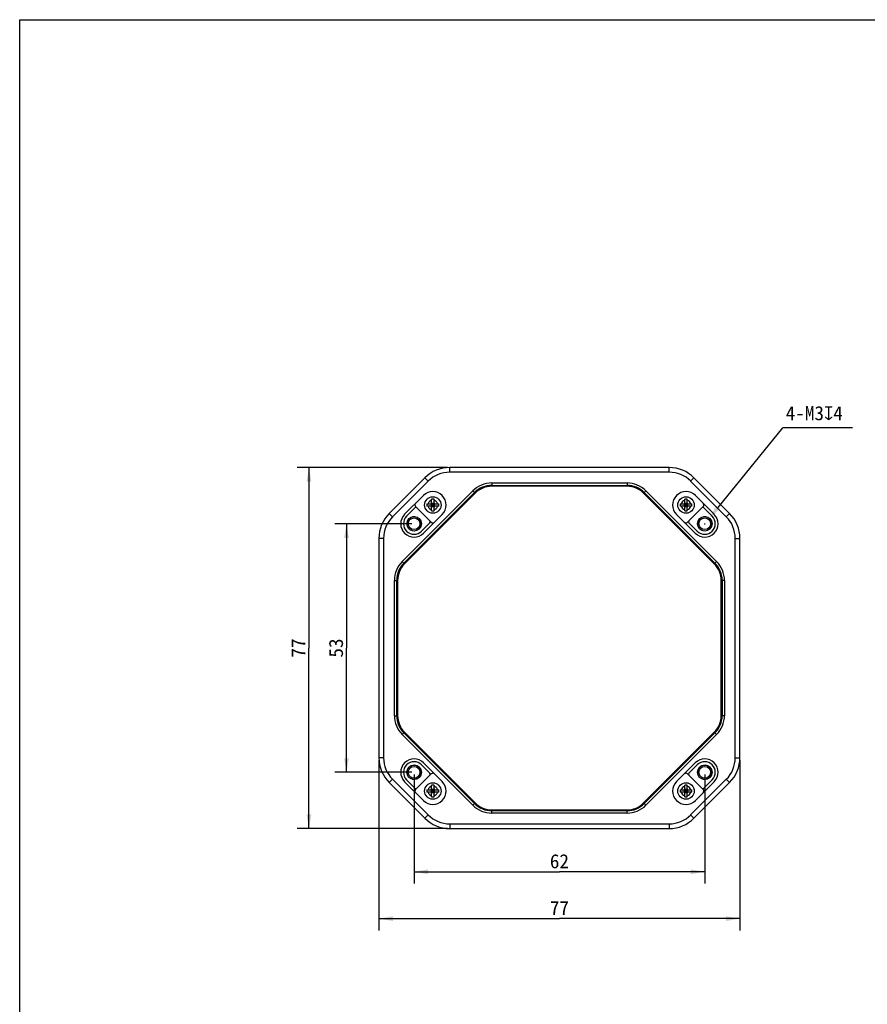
# Model space of a CAD drawing. Header units: millimetres. Extents: x 0 to 594, y 0 to 420.
# Tile 2 of 5: x 0 to 181, y 210 to 420. Entities that reach past the tile are written whole.
import ezdxf
from ezdxf.enums import TextEntityAlignment as Align

# ---------------------------------------------------------------- set-up
doc = ezdxf.new("R2010")
doc.units = ezdxf.units.MM
doc.header["$LTSCALE"] = 32.67
doc.header["$PDMODE"] = 3
doc.header["$PDSIZE"] = 8
doc.layers.get('0').update_dxf_attribs({"linetype": 'CONTINUOUS'})
doc.layers.get('Defpoints').update_dxf_attribs({"linetype": 'CONTINUOUS'})
doc.layers.add('00_COMPONENTS', color=7, linetype='CONTINUOUS')
doc.layers.add('51__DRAFT_DIMS', color=7, linetype='CONTINUOUS')
doc.styles.get("Standard").update_dxf_attribs({"font": 'simfang.ttf'})
doc.dimstyles.new('DIMSTYLE_1', dxfattribs={"dimtxt": 3, "dimasz": 3, "dimexe": 2.5, "dimexo": 0.5, "dimgap": 0.75, "dimtad": 1, "dimdsep": 46, "dimtxsty": 'STANDARD', "dimblk": '_FILLED', "dimblk1": '_FILLED', "dimblk2": '_FILLED', "dimcen": 0.09, "dimclrt": 3, "dimazin": 2, "dimtp": 0.3, "dimtm": 0.3, "dimtfac": 1, "dimtofl": 0, "dimtmove": 0, "dimatfit": 3, "dimldrblk": '_FILLED', "dimfxl": 1, "dimtolj": 1, "dimarcsym": 0})
doc.dimstyles.new('DIMSTYLE_2', dxfattribs={"dimtxt": 3, "dimasz": 3, "dimexe": 2.5, "dimexo": 0.5, "dimtad": 1, "dimdsep": 46, "dimtxsty": 'STANDARD', "dimblk": '_FILLED', "dimblk1": '_FILLED', "dimblk2": '_FILLED', "dimcen": 0.09, "dimclrt": 3, "dimazin": 2, "dimtp": 0.1, "dimtm": 0.1, "dimtfac": 1, "dimtofl": 0, "dimtmove": 0, "dimatfit": 1, "dimldrblk": '_FILLED', "dimfxl": 1, "dimtolj": 1, "dimarcsym": 0})

# ---------------------------------------------------------------- blocks, each defined once
blk = doc.blocks.new('_FILLED')
at = {"color": 0, "linetype": 'ByBlock'}
blk.add_solid([(0, 0), (-1, 0.167), (-1, -0.167)], dxfattribs=at)
blk = doc.blocks.new('*D1')
at = {"layer": '51__DRAFT_DIMS', "color": 4}
for p, q in [((76.61, 262.09), (76.61, 225.77)), ((153.61, 262.09), (153.61, 225.77)), ((76.61, 228.27), (115.11, 228.27)), ((153.61, 228.27), (115.11, 228.27))]:
    blk.add_line(p, q, dxfattribs=at)
at = {"layer": '51__DRAFT_DIMS', "color": 4, "xscale": 3, "yscale": 3, "zscale": 3, "rotation": 180}
blk.add_blockref('_FILLED', (76.61, 228.27), dxfattribs=at)
at = {"layer": '51__DRAFT_DIMS', "color": 4, "xscale": 3, "yscale": 3, "zscale": 3}
blk.add_blockref('_FILLED', (153.61, 228.27), dxfattribs=at)
at = {"layer": '51__DRAFT_DIMS', "color": 3}
blk.add_text('77', height=3, dxfattribs=at).set_placement((115.11, 229.02), align=Align.CENTER)
blk = doc.blocks.new('*D2')
at = {"layer": '51__DRAFT_DIMS', "color": 4}
for p, q in [((91.22, 324.49), (59.19, 324.49)), ((61.69, 324.49), (61.69, 285.99)), ((61.69, 247.49), (61.69, 285.99)), ((91.22, 247.49), (59.19, 247.49))]:
    blk.add_line(p, q, dxfattribs=at)
at = {"layer": '51__DRAFT_DIMS', "color": 4, "xscale": 3, "yscale": 3, "zscale": 3}
for p, rotation in [((61.69, 324.49), 90), ((61.69, 247.49), 270)]:
    blk.add_blockref('_FILLED', p, dxfattribs=dict(at, rotation=rotation))
at = {"layer": '51__DRAFT_DIMS', "color": 3}
blk.add_text('77', height=3, rotation=90, dxfattribs=at).set_placement((60.94, 285.99), align=Align.CENTER)
blk = doc.blocks.new('*D5')
at = {"layer": '51__DRAFT_DIMS', "color": 4}
for p, q in [((83.61, 312.49), (67.2, 312.49)), ((69.7, 312.49), (69.7, 285.99)), ((69.7, 259.49), (69.7, 285.99)), ((83.61, 259.49), (67.2, 259.49))]:
    blk.add_line(p, q, dxfattribs=at)
at = {"layer": '51__DRAFT_DIMS', "color": 4, "xscale": 3, "yscale": 3, "zscale": 3}
for p, rotation in [((69.7, 312.49), 90), ((69.7, 259.49), 270)]:
    blk.add_blockref('_FILLED', p, dxfattribs=dict(at, rotation=rotation))
at = {"layer": '51__DRAFT_DIMS', "color": 3}
blk.add_text('53', height=3, rotation=90, dxfattribs=at).set_placement((68.95, 285.99), align=Align.CENTER)
blk = doc.blocks.new('*D6')
at = {"layer": '51__DRAFT_DIMS', "color": 4}
for p, q in [((84.11, 258.99), (84.11, 235.77)), ((146.11, 258.99), (146.11, 235.77)), ((84.11, 238.27), (115.11, 238.27)), ((146.11, 238.27), (115.11, 238.27))]:
    blk.add_line(p, q, dxfattribs=at)
at = {"layer": '51__DRAFT_DIMS', "color": 4, "xscale": 3, "yscale": 3, "zscale": 3, "rotation": 180}
blk.add_blockref('_FILLED', (84.11, 238.27), dxfattribs=at)
at = {"layer": '51__DRAFT_DIMS', "color": 4, "xscale": 3, "yscale": 3, "zscale": 3}
blk.add_blockref('_FILLED', (146.11, 238.27), dxfattribs=at)
at = {"layer": '51__DRAFT_DIMS', "color": 3}
blk.add_text('62', height=3, dxfattribs=at).set_placement((115.11, 239.02), align=Align.CENTER)
blk = doc.blocks.new('*D7')
at = {"layer": '51__DRAFT_DIMS', "color": 0, "lineweight": -2}
for p in [(148.95, 315.98), (177.63, 332.95)]:
    blk.add_line(p, (162.74, 332.95), dxfattribs=at)
at = {"layer": '51__DRAFT_DIMS', "color": 0}
for p, q in [((146.02, 312.49), (146.2, 312.49)), ((146.11, 312.4), (146.11, 312.58))]:
    blk.add_line(p, q, dxfattribs=at)
at = {"layer": 'Defpoints', "color": 0}
for p in [(147.06, 313.65), (145.16, 311.32)]:
    blk.add_point(p, dxfattribs=at)
at = {"layer": '51__DRAFT_DIMS', "color": 0, "linetype": 'ByBlock', "lineweight": -2, "xscale": 3, "yscale": 3, "zscale": 3, "rotation": 230.8948508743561}
blk.add_blockref('_FILLED', (147.06, 313.65), dxfattribs=at)
at = {"layer": '51__DRAFT_DIMS', "color": 3, "insert": (163.37, 337.58), "char_height": 3, "attachment_point": 1, "line_spacing_factor": 0.9}
blk.add_mtext('\\A1;{4-M3{\\fgdt;x}4}', dxfattribs=at)

msp = doc.modelspace()

# ---------------------------------------------------------------- linework, layer by layer
at = {"color": 7}
for p, q in [((0, 0), (0, 420)), ((0, 420), (594, 420))]:
    msp.add_line(p, q, dxfattribs=at)
at = {"layer": '00_COMPONENTS', "color": 4}
for p, q in [((91.716, 323.487), (91.716, 324.487)), ((138.503, 323.487), (138.503, 324.487)), ((87.12, 321.584), (86.413, 322.291)), ((143.099, 321.584), (143.806, 322.291)), ((96.65, 319.518), (97.003, 319.164)), ((100.68, 321.187), (100.68, 320.687)), ((129.538, 321.187), (129.538, 320.687)), ((133.569, 319.518), (133.215, 319.164)), ((87.737, 316.783), (87.737, 316.192)), ((87.814, 316.86), (88.405, 316.86)), ((88.405, 316.115), (87.814, 316.115)), ((87.862, 316.487), (87.839, 316.51)), ((87.839, 316.465), (87.862, 316.487)), ((88.109, 316.735), (88.087, 316.757)), ((88.087, 316.217), (88.109, 316.24)), ((88.132, 316.757), (88.109, 316.735)), ((88.109, 316.24), (88.132, 316.217)), ((88.379, 316.51), (88.357, 316.487)), ((88.357, 316.487), (88.379, 316.465)), ((88.482, 316.192), (88.482, 316.783)), ((141.737, 316.783), (141.737, 316.192)), ((141.814, 316.86), (142.405, 316.86)), ((142.405, 316.115), (141.814, 316.115)), ((141.862, 316.487), (141.839, 316.51)), ((141.839, 316.465), (141.862, 316.487)), ((142.109, 316.735), (142.087, 316.757)), ((142.087, 316.217), (142.109, 316.24)), ((142.132, 316.757), (142.109, 316.735)), ((142.109, 316.24), (142.132, 316.217)), ((142.379, 316.51), (142.357, 316.487)), ((142.357, 316.487), (142.379, 316.465)), ((142.482, 316.192), (142.482, 316.783)), ((79.513, 313.977), (78.806, 314.684)), ((150.705, 313.977), (151.413, 314.684)), ((77.609, 309.381), (76.609, 309.381)), ((152.609, 309.381), (153.609, 309.381)), ((81.579, 304.447), (81.932, 304.093)), ((148.64, 304.447), (148.286, 304.093)), ((79.909, 300.416), (80.409, 300.416)), ((150.309, 300.416), (149.809, 300.416)), ((79.909, 271.558), (80.409, 271.558)), ((150.309, 271.558), (149.809, 271.558)), ((81.579, 267.528), (81.932, 267.882)), ((148.64, 267.528), (148.286, 267.882)), ((77.609, 262.594), (76.609, 262.594)), ((152.609, 262.594), (153.609, 262.594)), ((79.513, 257.998), (78.806, 257.291)), ((150.705, 257.998), (151.413, 257.291)), ((87.737, 255.783), (87.737, 255.192)), ((87.814, 255.86), (88.405, 255.86)), ((88.405, 255.115), (87.814, 255.115)), ((87.862, 255.487), (87.839, 255.51)), ((87.839, 255.465), (87.862, 255.487)), ((88.109, 255.735), (88.087, 255.757)), ((88.087, 255.217), (88.109, 255.24)), ((88.132, 255.757), (88.109, 255.735)), ((88.109, 255.24), (88.132, 255.217)), ((88.379, 255.51), (88.357, 255.487)), ((88.357, 255.487), (88.379, 255.465)), ((88.482, 255.192), (88.482, 255.783)), ((141.737, 255.783), (141.737, 255.192)), ((141.814, 255.86), (142.405, 255.86)), ((142.405, 255.115), (141.814, 255.115)), ((141.862, 255.487), (141.839, 255.51)), ((141.839, 255.465), (141.862, 255.487)), ((142.109, 255.735), (142.087, 255.757)), ((142.087, 255.217), (142.109, 255.24)), ((142.132, 255.757), (142.109, 255.735)), ((142.109, 255.24), (142.132, 255.217)), ((142.379, 255.51), (142.357, 255.487)), ((142.357, 255.487), (142.379, 255.465)), ((142.482, 255.192), (142.482, 255.783)), ((96.65, 252.457), (97.003, 252.81)), ((133.569, 252.457), (133.215, 252.81)), ((87.12, 250.391), (86.413, 249.684)), ((100.68, 250.787), (100.68, 251.287)), ((129.538, 250.787), (129.538, 251.287)), ((143.099, 250.391), (143.806, 249.684)), ((91.716, 248.487), (91.716, 247.487)), ((138.503, 248.487), (138.503, 247.487))]:
    msp.add_line(p, q, dxfattribs=at)
at = {"layer": '00_COMPONENTS', "color": 7}
for p, q in [((138.503, 324.487), (91.716, 324.487)), ((138.503, 323.487), (91.716, 323.487)), ((86.413, 322.291), (78.806, 314.684)), ((87.12, 321.584), (79.513, 313.977)), ((150.705, 313.977), (143.099, 321.584)), ((151.413, 314.684), (143.806, 322.291)), ((81.579, 304.447), (96.65, 319.518)), ((100.68, 321.187), (129.538, 321.187)), ((100.68, 320.687), (129.538, 320.687)), ((129.538, 320.487), (100.68, 320.487)), ((133.569, 319.518), (148.64, 304.447)), ((81.932, 304.093), (97.003, 319.164)), ((97.145, 319.023), (82.074, 303.952)), ((86.094, 318.503), (82.094, 314.503)), ((87.839, 316.957), (87.839, 317.746)), ((88.379, 316.957), (88.379, 317.746)), ((148.145, 303.952), (133.074, 319.023)), ((133.215, 319.164), (148.286, 304.093)), ((141.839, 316.957), (141.839, 317.746)), ((142.379, 316.957), (142.379, 317.746)), ((148.124, 314.503), (144.124, 318.503)), ((82.518, 314.078), (84.306, 315.866)), ((84.448, 316.149), (87.771, 312.826)), ((86.851, 316.757), (87.639, 316.757)), ((87.639, 316.217), (86.851, 316.217)), ((87.781, 316.816), (87.827, 316.769)), ((87.781, 316.159), (87.827, 316.205)), ((87.839, 316.346), (87.839, 316.629)), ((87.839, 316.487), (88.379, 316.487)), ((87.839, 315.229), (87.839, 316.017)), ((87.967, 316.757), (88.251, 316.757)), ((88.251, 316.217), (87.967, 316.217)), ((88.109, 316.217), (88.109, 316.757)), ((88.379, 316.629), (88.379, 316.346)), ((88.379, 315.229), (88.379, 316.017)), ((88.438, 316.816), (88.391, 316.769)), ((88.438, 316.159), (88.391, 316.205)), ((88.579, 316.757), (89.368, 316.757)), ((89.368, 316.217), (88.579, 316.217)), ((140.851, 316.757), (141.639, 316.757)), ((141.639, 316.217), (140.851, 316.217)), ((141.781, 316.816), (141.827, 316.769)), ((141.781, 316.159), (141.827, 316.205)), ((141.839, 316.346), (141.839, 316.629)), ((141.839, 316.487), (142.379, 316.487)), ((141.839, 315.229), (141.839, 316.017)), ((141.967, 316.757), (142.251, 316.757)), ((142.251, 316.217), (141.967, 316.217)), ((142.109, 316.217), (142.109, 316.757)), ((142.379, 316.629), (142.379, 316.346)), ((142.379, 315.229), (142.379, 316.017)), ((142.438, 316.816), (142.391, 316.769)), ((142.438, 316.159), (142.391, 316.205)), ((142.448, 312.826), (145.771, 316.149)), ((142.579, 316.757), (143.368, 316.757)), ((143.368, 316.217), (142.579, 316.217)), ((145.912, 315.866), (147.7, 314.078)), ((86.124, 310.472), (90.124, 314.472)), ((140.094, 314.472), (144.094, 310.472)), ((87.488, 312.684), (85.7, 310.896)), ((144.518, 310.896), (142.73, 312.684)), ((76.609, 309.381), (76.609, 262.594)), ((77.609, 309.381), (77.609, 262.594)), ((152.609, 262.594), (152.609, 309.381)), ((153.609, 262.594), (153.609, 309.381)), ((79.909, 271.558), (79.909, 300.416)), ((80.409, 271.558), (80.409, 300.416)), ((80.609, 300.416), (80.609, 271.558)), ((149.609, 271.558), (149.609, 300.416)), ((149.809, 300.416), (149.809, 271.558)), ((150.309, 300.416), (150.309, 271.558)), ((96.65, 252.457), (81.579, 267.528)), ((97.003, 252.81), (81.932, 267.882)), ((82.074, 268.023), (97.145, 252.952)), ((133.074, 252.952), (148.145, 268.023)), ((148.286, 267.882), (133.215, 252.81)), ((148.64, 267.528), (133.569, 252.457)), ((85.7, 261.078), (87.488, 259.291)), ((90.124, 257.503), (86.124, 261.503)), ((144.094, 261.503), (140.094, 257.503)), ((142.73, 259.291), (144.518, 261.078)), ((87.771, 259.149), (84.448, 255.826)), ((145.771, 255.826), (142.448, 259.149)), ((78.806, 257.291), (86.413, 249.684)), ((79.513, 257.998), (87.12, 250.391)), ((82.094, 257.472), (86.094, 253.472)), ((84.306, 256.109), (82.518, 257.896)), ((87.839, 255.957), (87.839, 256.746)), ((88.379, 255.957), (88.379, 256.746)), ((141.839, 255.957), (141.839, 256.746)), ((142.379, 255.957), (142.379, 256.746)), ((143.099, 250.391), (150.705, 257.998)), ((143.806, 249.684), (151.413, 257.291)), ((144.124, 253.472), (148.124, 257.472)), ((147.7, 257.896), (145.912, 256.109)), ((86.851, 255.757), (87.639, 255.757)), ((87.639, 255.217), (86.851, 255.217)), ((87.781, 255.816), (87.827, 255.769)), ((87.781, 255.159), (87.827, 255.205)), ((87.839, 255.346), (87.839, 255.629)), ((87.839, 255.487), (88.379, 255.487)), ((87.839, 254.229), (87.839, 255.017)), ((87.967, 255.757), (88.251, 255.757)), ((88.251, 255.217), (87.967, 255.217)), ((88.109, 255.217), (88.109, 255.757)), ((88.379, 255.629), (88.379, 255.346)), ((88.379, 254.229), (88.379, 255.017)), ((88.438, 255.816), (88.391, 255.769)), ((88.438, 255.159), (88.391, 255.205)), ((88.579, 255.757), (89.368, 255.757)), ((89.368, 255.217), (88.579, 255.217)), ((140.851, 255.757), (141.639, 255.757)), ((141.639, 255.217), (140.851, 255.217)), ((141.781, 255.816), (141.827, 255.769)), ((141.781, 255.159), (141.827, 255.205)), ((141.839, 255.346), (141.839, 255.629)), ((141.839, 255.487), (142.379, 255.487)), ((141.839, 254.229), (141.839, 255.017)), ((141.967, 255.757), (142.251, 255.757)), ((142.251, 255.217), (141.967, 255.217)), ((142.109, 255.217), (142.109, 255.757)), ((142.379, 255.629), (142.379, 255.346)), ((142.379, 254.229), (142.379, 255.017)), ((142.438, 255.816), (142.391, 255.769)), ((142.438, 255.159), (142.391, 255.205)), ((142.579, 255.757), (143.368, 255.757)), ((143.368, 255.217), (142.579, 255.217)), ((100.68, 251.487), (129.538, 251.487)), ((129.538, 251.287), (100.68, 251.287)), ((129.538, 250.787), (100.68, 250.787)), ((91.716, 248.487), (138.503, 248.487)), ((91.716, 247.487), (138.503, 247.487))]:
    msp.add_line(p, q, dxfattribs=at)
for points in [[(87.862, 316.487), (87.903, 316.487), (87.944, 316.487)], [(87.944, 316.487), (88.027, 316.488), (88.068, 316.488), (88.15, 316.487)], [(88.109, 316.735), (88.109, 316.694), (88.109, 316.653)], [(88.109, 316.653), (88.11, 316.57), (88.11, 316.529)], [(88.11, 316.322), (88.109, 316.405), (88.109, 316.446), (88.11, 316.529)], [(88.109, 316.24), (88.11, 316.281), (88.11, 316.322)], [(88.15, 316.487), (88.192, 316.487), (88.275, 316.488)], [(88.275, 316.488), (88.316, 316.488), (88.357, 316.487)], [(141.862, 316.487), (141.903, 316.487), (141.944, 316.487)], [(141.944, 316.487), (142.027, 316.488), (142.068, 316.488), (142.15, 316.487)], [(142.109, 316.735), (142.109, 316.694), (142.109, 316.653)], [(142.109, 316.653), (142.11, 316.57), (142.11, 316.529)], [(142.11, 316.322), (142.109, 316.405), (142.109, 316.446), (142.11, 316.529)], [(142.109, 316.24), (142.11, 316.281), (142.11, 316.322)], [(142.15, 316.487), (142.192, 316.487), (142.275, 316.488)], [(142.275, 316.488), (142.316, 316.488), (142.357, 316.487)], [(87.862, 255.487), (87.903, 255.487), (87.944, 255.487)], [(87.944, 255.487), (88.027, 255.488), (88.068, 255.488), (88.15, 255.487)], [(88.109, 255.735), (88.109, 255.694), (88.109, 255.653)], [(88.109, 255.653), (88.11, 255.57), (88.11, 255.529)], [(88.11, 255.322), (88.109, 255.405), (88.109, 255.446), (88.11, 255.529)], [(88.109, 255.24), (88.11, 255.281), (88.11, 255.322)], [(88.15, 255.487), (88.192, 255.487), (88.275, 255.488)], [(88.275, 255.488), (88.316, 255.488), (88.357, 255.487)], [(141.862, 255.487), (141.903, 255.487), (141.944, 255.487)], [(141.944, 255.487), (142.027, 255.488), (142.068, 255.488), (142.15, 255.487)], [(142.109, 255.735), (142.109, 255.694), (142.109, 255.653)], [(142.109, 255.653), (142.11, 255.57), (142.11, 255.529)], [(142.11, 255.322), (142.109, 255.405), (142.109, 255.446), (142.11, 255.529)], [(142.109, 255.24), (142.11, 255.281), (142.11, 255.322)], [(142.15, 255.487), (142.192, 255.487), (142.275, 255.488)], [(142.275, 255.488), (142.316, 255.488), (142.357, 255.487)]]:
    msp.add_lwpolyline(points, dxfattribs=at)
for centre, radius in [((88.109, 316.487), 1.75), ((142.109, 316.487), 1.75), ((84.109, 312.487), 1.55), ((84.109, 312.487), 1.25), ((146.109, 312.487), 1.55), ((146.109, 312.487), 1.25), ((84.109, 259.487), 1.55), ((84.109, 259.487), 1.25), ((146.109, 259.487), 1.55), ((146.109, 259.487), 1.25), ((88.109, 255.487), 1.75), ((142.109, 255.487), 1.75)]:
    msp.add_circle(centre, radius, dxfattribs=at)
for centre, radius, start, end in [((91.716, 316.987), 7.5, 90, 135), ((91.716, 316.987), 6.5, 90, 135), ((138.503, 316.987), 7.5, 45, 90), ((138.503, 316.987), 6.5, 45, 90), ((88.109, 316.487), 2.85, 315, 135), ((100.68, 315.487), 5.7, 90, 135), ((100.68, 315.487), 5.2, 90, 135), ((100.68, 315.487), 5, 90, 135), ((129.538, 315.487), 5.7, 45, 90), ((129.538, 315.487), 5.2, 45, 90), ((129.538, 315.487), 5, 45, 90), ((142.109, 316.487), 2.85, 45, 225), ((88.109, 312.91), 4.844, 86.80445, 93.19555), ((142.109, 312.91), 4.844, 86.80445, 93.19555), ((84.801, 316.503), 0.5, 135, 225), ((84.518, 315.654), 0.3, 45, 135), ((91.684, 316.492), 4.841, 176.85275, 180.05017), ((91.684, 316.483), 4.841, 179.94983, 183.14725), ((87.639, 316.957), 0.2, 270, 360), ((87.639, 316.017), 0.2, 0, 90), ((88.109, 320.065), 4.844, 266.80445, 273.19555), ((88.579, 316.957), 0.2, 180, 270), ((88.579, 316.017), 0.2, 90, 180), ((84.534, 316.492), 4.841, 359.94983, 3.14725), ((84.534, 316.483), 4.841, 356.85275, 0.05017), ((145.684, 316.492), 4.841, 176.85275, 180.05017), ((145.684, 316.483), 4.841, 179.94983, 183.14725), ((141.639, 316.957), 0.2, 270, 360), ((141.639, 316.017), 0.2, 0, 90), ((142.109, 320.065), 4.844, 266.80445, 273.19555), ((142.579, 316.957), 0.2, 180, 270), ((142.579, 316.017), 0.2, 90, 180), ((138.534, 316.492), 4.841, 359.94983, 3.14725), ((138.534, 316.483), 4.841, 356.85275, 0.05017), ((145.7, 315.654), 0.3, 45, 135), ((145.417, 316.503), 0.5, 315, 45), ((84.109, 309.381), 7.5, 135, 180), ((84.109, 309.381), 6.5, 135, 180), ((84.109, 312.487), 2.85, 135, 315), ((84.109, 312.487), 2.25, 135, 315), ((87.276, 312.896), 0.3, 315, 45), ((142.943, 312.896), 0.3, 135, 225), ((146.109, 312.487), 2.85, 225, 45), ((146.109, 312.487), 2.25, 225, 45), ((146.109, 309.381), 6.5, 0, 45), ((146.109, 309.381), 7.5, 0, 45), ((88.124, 313.179), 0.5, 225, 315), ((142.094, 313.179), 0.5, 225, 315), ((85.609, 300.416), 5.7, 135, 180), ((85.609, 300.416), 5.2, 135, 180), ((85.609, 300.416), 5, 135, 180), ((144.609, 300.416), 5, 0, 45), ((144.609, 300.416), 5.2, 0, 45), ((144.609, 300.416), 5.7, 0, 45), ((85.609, 271.558), 5.7, 180, 225), ((85.609, 271.558), 5.2, 180, 225), ((85.609, 271.558), 5, 180, 225), ((144.609, 271.558), 5, 315, 360), ((144.609, 271.558), 5.2, 315, 360), ((144.609, 271.558), 5.7, 315, 360), ((84.109, 262.594), 7.5, 180, 225), ((84.109, 262.594), 6.5, 180, 225), ((146.109, 262.594), 6.5, 315, 360), ((146.109, 262.594), 7.5, 315, 360), ((84.109, 259.487), 2.85, 45, 225), ((84.109, 259.487), 2.25, 45, 225), ((146.109, 259.487), 2.85, 315, 135), ((146.109, 259.487), 2.25, 315, 135), ((87.276, 259.078), 0.3, 315, 45), ((88.124, 258.796), 0.5, 45, 135), ((142.094, 258.796), 0.5, 45, 135), ((142.943, 259.078), 0.3, 135, 225), ((88.109, 255.487), 2.85, 225, 45), ((88.109, 251.91), 4.844, 86.80445, 93.19555), ((142.109, 255.487), 2.85, 135, 315), ((142.109, 251.91), 4.844, 86.80445, 93.19555), ((84.801, 255.472), 0.5, 135, 225), ((84.518, 256.321), 0.3, 225, 315), ((91.684, 255.492), 4.841, 176.85275, 180.05017), ((91.684, 255.483), 4.841, 179.94983, 183.14725), ((87.639, 255.957), 0.2, 270, 360), ((87.639, 255.017), 0.2, 0, 90), ((88.109, 259.065), 4.844, 266.80445, 273.19555), ((88.579, 255.957), 0.2, 180, 270), ((88.579, 255.017), 0.2, 90, 180), ((84.534, 255.492), 4.841, 359.94983, 3.14725), ((84.534, 255.483), 4.841, 356.85275, 0.05017), ((145.684, 255.492), 4.841, 176.85275, 180.05017), ((145.684, 255.483), 4.841, 179.94983, 183.14725), ((141.639, 255.957), 0.2, 270, 360), ((141.639, 255.017), 0.2, 0, 90), ((142.109, 259.065), 4.844, 266.80445, 273.19555), ((142.579, 255.957), 0.2, 180, 270), ((142.579, 255.017), 0.2, 90, 180), ((138.534, 255.492), 4.841, 359.94983, 3.14725), ((138.534, 255.483), 4.841, 356.85275, 0.05017), ((145.7, 256.321), 0.3, 225, 315), ((145.417, 255.472), 0.5, 315, 45), ((100.68, 256.487), 5.7, 225, 270), ((100.68, 256.487), 5.2, 225, 270), ((100.68, 256.487), 5, 225, 270), ((129.538, 256.487), 5, 270, 315), ((129.538, 256.487), 5.2, 270, 315), ((129.538, 256.487), 5.7, 270, 315), ((91.716, 254.987), 6.5, 225, 270), ((138.503, 254.987), 6.5, 270, 315), ((91.716, 254.987), 7.5, 225, 270), ((138.503, 254.987), 7.5, 270, 315)]:
    msp.add_arc(centre, radius, start, end, dxfattribs=at)
at = {"layer": '00_COMPONENTS', "color": 4}
for centre, radius, start, end in [((88.109, 316.487), 1.05, 104.9006, 165.0994), ((88.109, 316.487), 1.05, 14.9006, 75.0994), ((142.109, 316.487), 1.05, 104.9006, 165.0994), ((142.109, 316.487), 1.05, 14.9006, 75.0994), ((88.109, 316.487), 1.05, 194.9006, 255.0994), ((88.109, 316.487), 1.05, 284.9006, 345.0994), ((142.109, 316.487), 1.05, 194.9006, 255.0994), ((142.109, 316.487), 1.05, 284.9006, 345.0994), ((84.109, 312.487), 1.5, 255, 195), ((146.109, 312.487), 1.5, 255, 195), ((84.109, 259.487), 1.5, 255, 195), ((146.109, 259.487), 1.5, 255, 195), ((88.109, 255.487), 1.05, 104.9006, 165.0994), ((88.109, 255.487), 1.05, 14.9006, 75.0994), ((142.109, 255.487), 1.05, 104.9006, 165.0994), ((142.109, 255.487), 1.05, 14.9006, 75.0994), ((88.109, 255.487), 1.05, 194.9006, 255.0994), ((88.109, 255.487), 1.05, 284.9006, 345.0994), ((142.109, 255.487), 1.05, 194.9006, 255.0994), ((142.109, 255.487), 1.05, 284.9006, 345.0994)]:
    msp.add_arc(centre, radius, start, end, dxfattribs=at)
at = {"layer": '00_COMPONENTS', "color": 7}
for points, knots in [([(87.827, 316.769), (87.829, 316.757), (87.836, 316.711), (87.839, 316.664), (87.839, 316.629)], [0, 0, 0, 0, 0.2566215, 1, 1, 1, 1]), ([(87.967, 316.757), (87.956, 316.757), (87.909, 316.759), (87.862, 316.764), (87.827, 316.769)], [0, 0, 0, 0, 0.2429168, 1, 1, 1, 1]), ([(87.827, 316.205), (87.829, 316.217), (87.836, 316.264), (87.839, 316.311), (87.839, 316.346)], [0, 0, 0, 0, 0.2566215, 1, 1, 1, 1]), ([(87.967, 316.217), (87.956, 316.217), (87.909, 316.216), (87.862, 316.211), (87.827, 316.205)], [0, 0, 0, 0, 0.2429168, 1, 1, 1, 1]), ([(88.251, 316.757), (88.263, 316.757), (88.309, 316.759), (88.356, 316.764), (88.391, 316.769)], [0, 0, 0, 0, 0.2429168, 1, 1, 1, 1]), ([(88.251, 316.217), (88.263, 316.217), (88.309, 316.216), (88.356, 316.211), (88.391, 316.205)], [0, 0, 0, 0, 0.2429168, 1, 1, 1, 1]), ([(88.391, 316.769), (88.389, 316.757), (88.383, 316.711), (88.379, 316.664), (88.379, 316.629)], [0, 0, 0, 0, 0.2566215, 1, 1, 1, 1]), ([(88.391, 316.205), (88.389, 316.217), (88.383, 316.264), (88.379, 316.311), (88.379, 316.346)], [0, 0, 0, 0, 0.2566215, 1, 1, 1, 1]), ([(141.827, 316.769), (141.829, 316.757), (141.836, 316.711), (141.839, 316.664), (141.839, 316.629)], [0, 0, 0, 0, 0.2566215, 1, 1, 1, 1]), ([(141.967, 316.757), (141.956, 316.757), (141.909, 316.759), (141.862, 316.764), (141.827, 316.769)], [0, 0, 0, 0, 0.2429168, 1, 1, 1, 1]), ([(141.827, 316.205), (141.829, 316.217), (141.836, 316.264), (141.839, 316.311), (141.839, 316.346)], [0, 0, 0, 0, 0.2566215, 1, 1, 1, 1]), ([(141.967, 316.217), (141.956, 316.217), (141.909, 316.216), (141.862, 316.211), (141.827, 316.205)], [0, 0, 0, 0, 0.2429168, 1, 1, 1, 1]), ([(142.251, 316.757), (142.263, 316.757), (142.309, 316.759), (142.356, 316.764), (142.391, 316.769)], [0, 0, 0, 0, 0.2429168, 1, 1, 1, 1]), ([(142.251, 316.217), (142.263, 316.217), (142.309, 316.216), (142.356, 316.211), (142.391, 316.205)], [0, 0, 0, 0, 0.2429168, 1, 1, 1, 1]), ([(142.391, 316.769), (142.389, 316.757), (142.383, 316.711), (142.379, 316.664), (142.379, 316.629)], [0, 0, 0, 0, 0.2566215, 1, 1, 1, 1]), ([(142.391, 316.205), (142.389, 316.217), (142.383, 316.264), (142.379, 316.311), (142.379, 316.346)], [0, 0, 0, 0, 0.2566215, 1, 1, 1, 1]), ([(87.827, 255.769), (87.829, 255.757), (87.836, 255.711), (87.839, 255.664), (87.839, 255.629)], [0, 0, 0, 0, 0.2566215, 1, 1, 1, 1]), ([(87.967, 255.757), (87.956, 255.757), (87.909, 255.759), (87.862, 255.764), (87.827, 255.769)], [0, 0, 0, 0, 0.2429168, 1, 1, 1, 1]), ([(87.827, 255.205), (87.829, 255.217), (87.836, 255.264), (87.839, 255.311), (87.839, 255.346)], [0, 0, 0, 0, 0.2566215, 1, 1, 1, 1]), ([(87.967, 255.217), (87.956, 255.217), (87.909, 255.216), (87.862, 255.211), (87.827, 255.205)], [0, 0, 0, 0, 0.2429168, 1, 1, 1, 1]), ([(88.251, 255.757), (88.263, 255.757), (88.309, 255.759), (88.356, 255.764), (88.391, 255.769)], [0, 0, 0, 0, 0.2429168, 1, 1, 1, 1]), ([(88.251, 255.217), (88.263, 255.217), (88.309, 255.216), (88.356, 255.211), (88.391, 255.205)], [0, 0, 0, 0, 0.2429168, 1, 1, 1, 1]), ([(88.391, 255.769), (88.389, 255.757), (88.383, 255.711), (88.379, 255.664), (88.379, 255.629)], [0, 0, 0, 0, 0.2566215, 1, 1, 1, 1]), ([(88.391, 255.205), (88.389, 255.217), (88.383, 255.264), (88.379, 255.311), (88.379, 255.346)], [0, 0, 0, 0, 0.2566215, 1, 1, 1, 1]), ([(141.827, 255.769), (141.829, 255.757), (141.836, 255.711), (141.839, 255.664), (141.839, 255.629)], [0, 0, 0, 0, 0.2566215, 1, 1, 1, 1]), ([(141.967, 255.757), (141.956, 255.757), (141.909, 255.759), (141.862, 255.764), (141.827, 255.769)], [0, 0, 0, 0, 0.2429168, 1, 1, 1, 1]), ([(141.827, 255.205), (141.829, 255.217), (141.836, 255.264), (141.839, 255.311), (141.839, 255.346)], [0, 0, 0, 0, 0.2566215, 1, 1, 1, 1]), ([(141.967, 255.217), (141.956, 255.217), (141.909, 255.216), (141.862, 255.211), (141.827, 255.205)], [0, 0, 0, 0, 0.2429168, 1, 1, 1, 1]), ([(142.251, 255.757), (142.263, 255.757), (142.309, 255.759), (142.356, 255.764), (142.391, 255.769)], [0, 0, 0, 0, 0.2429168, 1, 1, 1, 1]), ([(142.251, 255.217), (142.263, 255.217), (142.309, 255.216), (142.356, 255.211), (142.391, 255.205)], [0, 0, 0, 0, 0.2429168, 1, 1, 1, 1]), ([(142.391, 255.769), (142.389, 255.757), (142.383, 255.711), (142.379, 255.664), (142.379, 255.629)], [0, 0, 0, 0, 0.2566215, 1, 1, 1, 1]), ([(142.391, 255.205), (142.389, 255.217), (142.383, 255.264), (142.379, 255.311), (142.379, 255.346)], [0, 0, 0, 0, 0.2566215, 1, 1, 1, 1])]:
    msp.add_open_spline(points, degree=3, knots=knots, dxfattribs=at)

# ---------------------------------------------------------------- dimensions: what is measured, and where the dimension line sits
at = {"layer": '51__DRAFT_DIMS', "color": 4}
dim = msp.add_diameter_dim_2p(p1=(145.163, 311.323), p2=(147.055, 313.651), text='{4-M<>{\\fgdt;x}4}', dimstyle='DIMSTYLE_2', override={"dimtih": 1, "dimtoh": 1, "dimpost": '<>'}, dxfattribs=at)
dim.commit()
dim.dimension.update_dxf_attribs({"geometry": '*D7', "text_midpoint": (170.5, 332.954), "dimtype": 163})
for base, p1, p2, angle, picture, middle in [((61.694, 324.487), (91.716, 247.487), (91.716, 324.487), 90, '*D2', (61.694, 285.967)), ((69.703, 259.487), (84.109, 312.487), (84.109, 259.487), 270, '*D5', (69.703, 285.949))]:
    dim = msp.add_linear_dim(base=base, p1=p1, p2=p2, angle=angle, dimstyle='DIMSTYLE_1', dxfattribs=at)
    dim.commit()
    dim.dimension.update_dxf_attribs({"geometry": picture, "text_midpoint": middle, "dimtype": 160})
for base, p1, p2, picture, middle in [((153.609, 228.267), (76.609, 262.594), (153.609, 262.594), '*D1', (115.089, 228.267)), ((146.109, 238.269), (84.109, 259.487), (146.109, 259.487), '*D6', (115.048, 238.269))]:
    dim = msp.add_linear_dim(base=base, p1=p1, p2=p2, dimstyle='DIMSTYLE_1', dxfattribs=at)
    dim.commit()
    dim.dimension.update_dxf_attribs({"geometry": picture, "text_midpoint": middle, "dimtype": 160})

doc.saveas('drawing.dxf')
